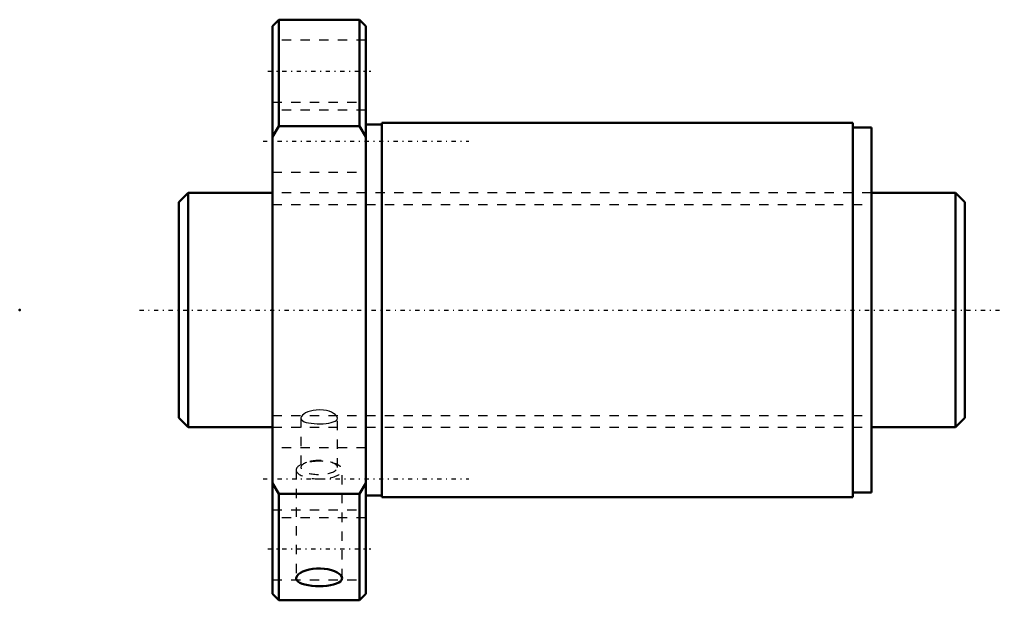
# Model space of a CAD drawing. Header units: millimetres. Extents: x -27 to 78, y -31 to 31.
import ezdxf

# ---------------------------------------------------------------- set-up
doc = ezdxf.new("R2010")
doc.units = ezdxf.units.MM
doc.linetypes.add('Center', pattern=[1.5, 0.45, -0.5, 0.05, -0.5])
doc.linetypes.add('Dashed', pattern=[2, 1, -1])
for name, color, linetype, lineweight in [('2d ConnectionPoints', 7, 'Continuous', 50), ('AM_0', 7, 'Continuous', 50), ('AM_5', 3, 'Continuous', 25), ('AM_7', 7, 'Center', 25), ('AM_9', 6, 'Dashed', 25)]:
    doc.layers.add(name, color=color, linetype=linetype, lineweight=lineweight)

# ---------------------------------------------------------------- blocks, each defined once
blk = doc.blocks.new('1_SDA_V_serieSDA2530V_2nut_0_in_SDA2530V_2G0_84LC0_0G000__4')
at = {"layer": 'AM_0'}
for p, q in [((0.7, 31), (0, 30.3)), ((9.3, 31), (0.7, 31)), ((0.7, 31), (0.7, 19.62)), ((10, 30.3), (9.3, 31)), ((9.3, 31), (9.3, 19.62)), ((0, 30.3), (0, -30.3)), ((10, 30.3), (10, -30.3)), ((11.7, 20), (11.7, -20)), ((62, 20), (11.7, 20)), ((62, 20), (62, -20)), ((0, 18.5), (0.7, 19.62)), ((0.7, 19.62), (9.3, 19.62)), ((9.3, 19.62), (10, 18.5)), ((11.7, 19.8), (10, 19.8)), ((64, 19.5), (62, 19.5)), ((64, 19.5), (64, -19.5)), ((0.7, -19.62), (0, -18.5)), ((10, -18.5), (9.3, -19.62)), ((0.7, -19.62), (0.7, -31)), ((9.3, -19.62), (0.7, -19.62)), ((9.3, -19.62), (9.3, -31)), ((10, -19.8), (11.7, -19.8)), ((62, -19.5), (64, -19.5)), ((11.7, -20), (62, -20)), ((0, -30.3), (0.7, -31)), ((9.3, -31), (10, -30.3)), ((0.7, -31), (9.3, -31))]:
    blk.add_line(p, q, dxfattribs=at)
for points in [[(7.46, -28.64), (7.42, -28.48), (7.32, -28.32), (7.15, -28.16), (6.92, -28.02), (6.64, -27.89), (6.31, -27.78), (5.94, -27.69), (5.54, -27.64), (5.13, -27.61), (4.72, -27.62), (4.31, -27.65), (3.93, -27.72), (3.57, -27.81), (3.26, -27.93), (2.99, -28.07), (2.78, -28.22), (2.64, -28.38), (2.56, -28.54), (2.54, -28.64)], [(2.54, -28.64), (2.55, -28.7), (2.61, -28.85), (2.73, -28.99), (2.92, -29.12), (3.17, -29.23), (3.47, -29.32), (3.82, -29.4), (4.2, -29.45), (4.6, -29.48), (5.01, -29.49), (5.43, -29.48), (5.83, -29.45), (6.2, -29.39), (6.54, -29.32), (6.84, -29.22), (7.09, -29.11), (7.28, -28.98), (7.4, -28.84), (7.46, -28.64)]]:
    blk.add_lwpolyline(points, dxfattribs=at)
at = {"layer": 'AM_7'}
for p, q in [((-0.5, 25.5), (10.5, 25.5)), ((-1, 18.03), (21, 18.03)), ((-1, -18.03), (21, -18.03)), ((-0.5, -25.5), (10.5, -25.5))]:
    blk.add_line(p, q, dxfattribs=at)
at = {"layer": 'AM_9'}
for p, q in [((10, 28.8), (0, 28.8)), ((0, 22.2), (10, 22.2)), ((10, 21.33), (0, 21.33)), ((0, 14.73), (10, 14.73)), ((64, 12.5), (0, 12.5)), ((3.05, -11.55), (3.05, -16.82)), ((6.95, -16.82), (6.95, -11.55)), ((0, -12.5), (64, -12.5)), ((10, -14.73), (0, -14.73)), ((3.64, -16.29), (3.29, -16.42)), ((6.71, -16.42), (6.36, -16.29)), ((2.54, -17.09), (2.54, -28.64)), ((7.46, -28.64), (7.46, -17.09)), ((0, -21.33), (10, -21.33)), ((10, -22.2), (0, -22.2)), ((0, -28.8), (10, -28.8))]:
    blk.add_line(p, q, dxfattribs=at)
for points in [[(5, -10.66), (4.67, -10.68), (4.36, -10.72), (4.06, -10.79), (3.79, -10.88), (3.55, -10.99), (3.35, -11.11), (3.2, -11.24), (3.1, -11.37), (3.05, -11.5), (3.05, -11.55)], [(3.05, -11.55), (3.06, -11.63), (3.12, -11.74), (3.24, -11.84), (3.4, -11.93), (3.61, -12), (3.86, -12.06), (4.14, -12.1), (4.45, -12.13), (4.77, -12.15), (5.1, -12.15), (5.42, -12.14), (5.73, -12.12), (6.02, -12.08), (6.28, -12.03), (6.51, -11.96), (6.7, -11.88), (6.83, -11.79), (6.92, -11.68), (6.95, -11.55), (6.95, -11.55)], [(6.95, -11.55), (6.93, -11.43), (6.85, -11.3), (6.72, -11.16), (6.54, -11.04), (6.32, -10.92), (6.06, -10.82), (5.77, -10.74), (5.46, -10.69), (5, -10.66)]]:
    blk.add_lwpolyline(points, dxfattribs=at)
for centre, major_axis, start_param, end_param in [((5, -17.09), (2.46, 0), 3.141593, 7.853982), ((5, -17.09), (2.46, 0), 1.570796, 3.141593), ((5, -16.82), (1.95, 0), 2.341474, 6.283185), ((5, -16.82), (1.95, 0), 1.570796, 2.341474), ((5, -16.82), (1.95, 0), 0, 1.570796)]:
    blk.add_ellipse(centre, major_axis=major_axis, ratio=0.382683, start_param=start_param, end_param=end_param, dxfattribs=at)
blk = doc.blocks.new('2_000SDA2530V_20Shaft_0_in_SDA2530V_2G0_84LC0_0G000__4')
at = {"layer": 'AM_0'}
for p, q in [((-9, 12.5), (-10, 11.5)), ((0, 12.5), (-9, 12.5)), ((-9, 12.5), (-9, -12.5)), ((73, 12.5), (64, 12.5)), ((74, 11.5), (73, 12.5)), ((73, 12.5), (73, -12.5)), ((-10, 11.5), (-10, -11.5)), ((74, 11.5), (74, -11.5)), ((-10, -11.5), (-9, -12.5)), ((73, -12.5), (74, -11.5)), ((-9, -12.5), (0, -12.5)), ((64, -12.5), (73, -12.5))]:
    blk.add_line(p, q, dxfattribs=at)
at = {"layer": 'AM_5', "linetype": 'Dashed'}
for p, q in [((0, 11.273), (64, 11.273)), ((0, -11.273), (64, -11.273))]:
    blk.add_line(p, q, dxfattribs=at)
at = {"layer": 'AM_7'}
blk.add_line((-14.2, 0), (78.2, 0), dxfattribs=at)
at = {"layer": 'AM_9'}
for p, q in [((64, 12.5), (0, 12.5)), ((0, -12.5), (64, -12.5))]:
    blk.add_line(p, q, dxfattribs=at)

msp = doc.modelspace()

# ---------------------------------------------------------------- linework, layer by layer
at = {"layer": '2d ConnectionPoints'}
for p in [(-27, 0), (0, 0), (74, 0)]:
    msp.add_point(p, dxfattribs=at)

# ---------------------------------------------------------------- block references
for name in ['1_SDA_V_serieSDA2530V_2nut_0_in_SDA2530V_2G0_84LC0_0G000__4', '2_000SDA2530V_20Shaft_0_in_SDA2530V_2G0_84LC0_0G000__4']:
    msp.add_blockref(name, (0, 0))

doc.saveas('drawing.dxf')
